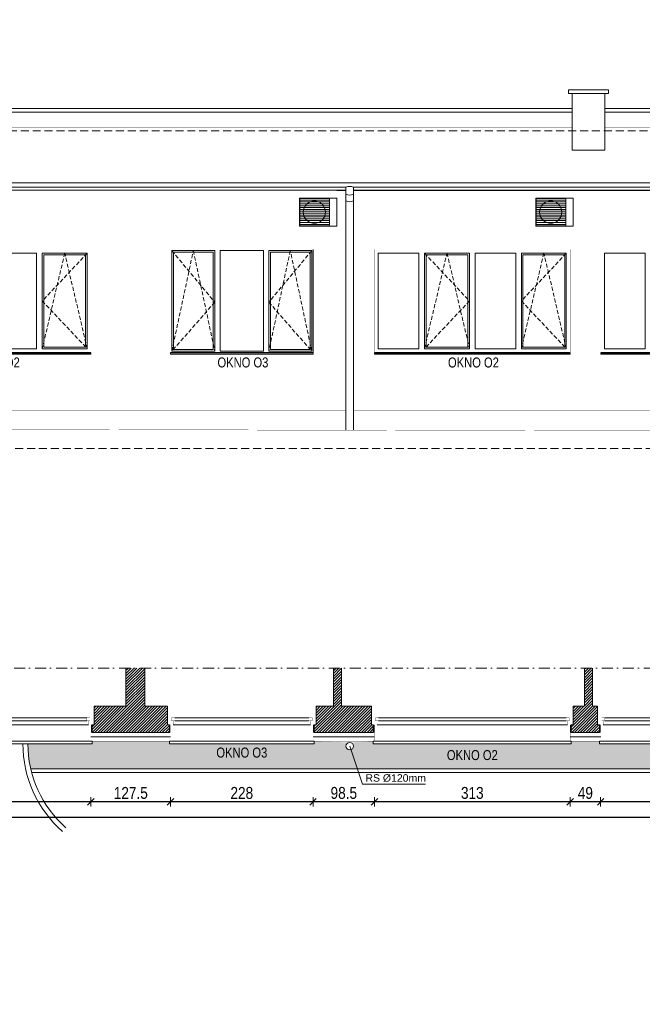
# Model space of a CAD drawing. Header units: millimetres. Extents: x 18880 to 99371, y -5529 to 27899.
# Tile 21 of 158: x 19816 to 20813, y 5868 to 7444. Entities that reach past the tile are written whole.
import ezdxf

# ---------------------------------------------------------------- set-up
doc = ezdxf.new("R2010")
doc.units = ezdxf.units.MM
doc.set_wipeout_variables(frame=1)
doc.linetypes.add('DASHED', pattern=[19.05, 12.7, -6.35])
doc.linetypes.add('Kropki i Kreski', pattern=[335.138881, 176.388884, -88.194442, 0, -70.555556])
for name, color, linetype, lineweight in [('AA_HATCH', 252, 'Continuous', 0), ('AA_IZOLACJA', 251, 'Continuous', 0), ('AA_OPIS', 2, 'Continuous', 0), ('AA_WIDOK', 254, 'Continuous', 0), ('AP wymiary', 40, 'Continuous', 0), ('K_SCIANY', 90, 'Continuous', 20)]:
    doc.layers.add(name, color=color, linetype=linetype, lineweight=lineweight)
doc.layers.add('Okna ArchiCADa', color=7, linetype='Continuous')
doc.styles.add('1', font='ARIALN.TTF')
doc.styles.add('ARIAL', font='arial.ttf')
doc.linetypes.add('STYROPIAN', pattern='A,0.000141,[1,styropian.shx,S=1,R=0,X=0,Y=0],-14.102004', length=14.102145)
doc.dimstyles.new('1_50', dxfattribs={"dimscale": 10, "dimtxt": 1.9, "dimasz": 0.005, "dimexe": 0, "dimexo": 0, "dimgap": 0.45, "dimtad": 1, "dimdec": 4, "dimrnd": 0.5, "dimdsep": 46, "dimtxsty": '1', "dimblk1": 'DIM01', "dimblk2": 'DIM01', "dimsah": 1, "dimcen": 2, "dimdle": 25, "dimse1": 1, "dimse2": 1, "dimclrd": 1, "dimclrt": 2, "dimadec": 0, "dimazin": 0, "dimtfac": 0.66665, "dimtdec": 4, "dimtix": 1, "dimtmove": 0, "dimatfit": 3, "dimldrblk": 'DIM01', "dimfxl": 0, "dimtolj": 1, "dimtzin": 0, "dimarcsym": 0})

# ---------------------------------------------------------------- blocks, each defined once
blk = doc.blocks.new('O1 rozwierane 12_74')
at = {"layer": 'AA_WIDOK', "color": 4}
blk.add_lwpolyline([(1160, 260), (1160, 300), (-1160, 300), (-1160, 260)], dxfattribs=at)
at = {"layer": 'AA_WIDOK', "linetype": 'DASHED', "ltscale": 0.5}
blk.add_lwpolyline([(1160, 260), (-1160, 260)], dxfattribs=at)
at = {"layer": 'AA_WIDOK', "color": 4, "const_width": 3}
for points in [[(-1190, -90), (-1190, 0)], [(1190, 0), (1190, -90)]]:
    blk.add_lwpolyline(points, dxfattribs=at)
at = {"color": 4}
blk.add_wipeout([(-1075, -115), (-1075, -65), (-1100, -65), (-1100, 0), (1100, 0), (1100, -65), (1075, -65), (1075, -115)], dxfattribs=at).dxf.layer = 'AA_WIDOK'
at = {"layer": 'AA_IZOLACJA', "linetype": 'STYROPIAN', "ltscale": 0.2}
for points in [[(-1150, 120), (-1150, 0)], [(1150, 120), (1150, 0)]]:
    blk.add_lwpolyline(points, dxfattribs=at)
at = {"layer": 'AA_WIDOK', "const_width": 3}
for points in [[(-1140, 260), (-1140, 0)], [(1140, 260), (1140, 0)]]:
    blk.add_lwpolyline(points, dxfattribs=at)
at = {"layer": 'AA_WIDOK', "color": 4, "const_width": 3}
for points in [[(-1190, 0), (-1100, 0)], [(-1100, 0), (-1100, -65)], [(1100, -65), (1100, 0)], [(1100, 0), (1190, 0)], [(-1125, -90), (-1190, -90)], [(-1100, -65), (-1125, -65)], [(-1125, -65), (-1125, -90)], [(-1125, -65), (-1075, -65)], [(-1125, -115), (-1125, -65)], [(-1075, -115), (-1125, -115)], [(-1075, -65), (-1075, -115)], [(1075, -80), (-1075, -80)], [(1075, -90), (-1075, -90)], [(1075, -100), (-1075, -100)], [(1075, -115), (1075, -65)], [(1075, -65), (1125, -65)], [(1125, -115), (1075, -115)], [(1125, -65), (1100, -65)], [(1125, -90), (1125, -65)], [(1125, -65), (1125, -115)], [(1190, -90), (1125, -90)]]:
    blk.add_lwpolyline(points, dxfattribs=at)
at = {"layer": 'AA_WIDOK', "color": 4}
for points in [[(-1100, 0), (1100, 0)], [(1075, -65), (-1075, -65)], [(1075, -115), (-1075, -115)], [(1075, -115), (-1075, -115)]]:
    blk.add_lwpolyline(points, dxfattribs=at)
blk = doc.blocks.new('O1 rozwierane 12_80')
at = {"layer": 'AA_WIDOK', "color": 4}
blk.add_lwpolyline([(1585, 260), (1585, 300), (-1585, 300), (-1585, 260)], dxfattribs=at)
at = {"layer": 'AA_WIDOK', "linetype": 'DASHED', "ltscale": 0.5}
blk.add_lwpolyline([(1585, 260), (-1585, 260)], dxfattribs=at)
at = {"layer": 'AA_WIDOK', "color": 4, "const_width": 3}
for points in [[(-1615, -90), (-1615, 0)], [(1615, 0), (1615, -90)]]:
    blk.add_lwpolyline(points, dxfattribs=at)
at = {"color": 4}
blk.add_wipeout([(-1500, -115), (-1500, -65), (-1525, -65), (-1525, 0), (1525, 0), (1525, -65), (1500, -65), (1500, -115)], dxfattribs=at).dxf.layer = 'AA_WIDOK'
at = {"layer": 'AA_IZOLACJA', "linetype": 'STYROPIAN', "ltscale": 0.2}
for points in [[(-1575, 120), (-1575, 0)], [(1575, 120), (1575, 0)]]:
    blk.add_lwpolyline(points, dxfattribs=at)
at = {"layer": 'AA_WIDOK', "const_width": 3}
for points in [[(-1565, 260), (-1565, 0)], [(1565, 260), (1565, 0)]]:
    blk.add_lwpolyline(points, dxfattribs=at)
at = {"layer": 'AA_WIDOK', "color": 4, "const_width": 3}
for points in [[(-1615, 0), (-1525, 0)], [(-1525, 0), (-1525, -65)], [(1525, -65), (1525, 0)], [(1525, 0), (1615, 0)], [(-1550, -90), (-1615, -90)], [(-1525, -65), (-1550, -65)], [(-1550, -65), (-1550, -90)], [(-1550, -65), (-1500, -65)], [(-1550, -115), (-1550, -65)], [(-1500, -115), (-1550, -115)], [(-1500, -65), (-1500, -115)], [(1500, -80), (-1500, -80)], [(1500, -90), (-1500, -90)], [(1500, -100), (-1500, -100)], [(1500, -115), (1500, -65)], [(1500, -65), (1550, -65)], [(1550, -115), (1500, -115)], [(1550, -65), (1525, -65)], [(1550, -90), (1550, -65)], [(1550, -65), (1550, -115)], [(1615, -90), (1550, -90)]]:
    blk.add_lwpolyline(points, dxfattribs=at)
at = {"layer": 'AA_WIDOK', "color": 4}
for points in [[(-1525, 0), (1525, 0)], [(1500, -65), (-1500, -65)], [(1500, -115), (-1500, -115)], [(1500, -115), (-1500, -115)]]:
    blk.add_lwpolyline(points, dxfattribs=at)
blk = doc.blocks.new('ZOL okno O2')
at = {"layer": 'AA_OPIS', "linetype": 'DASHED', "ltscale": 0.5}
for points in [[(22271.1, 7293.8), (22339.9, 7211.3), (22271.1, 7132.8), (22305.5, 7293.8), (22339.9, 7132.8)], [(22495.1, 7293.8), (22426.3, 7211.3), (22495.1, 7132.8), (22460.7, 7293.8), (22426.3, 7132.8)]]:
    blk.add_lwpolyline(points, dxfattribs=at)
at = {"layer": 'AA_WIDOK', "color": 255, "const_width": 0.3}
for points in [[(22269.1, 7130.8), (22269.1, 7295.8)], [(22269.1, 7295.8), (22497.1, 7295.8)], [(22497.1, 7295.8), (22497.1, 7130.8)]]:
    blk.add_lwpolyline(points, dxfattribs=at)
at = {"layer": 'AA_WIDOK'}
for points in [[(22271.1, 7132.8), (22271.1, 7293.8)], [(22271.1, 7293.8), (22339.9, 7293.8)], [(22273.6, 7135.3), (22273.6, 7291.3)], [(22273.6, 7291.3), (22337.4, 7291.3)], [(22337.4, 7291.3), (22337.4, 7135.3)], [(22339.9, 7293.8), (22339.9, 7132.8)], [(22348.5, 7132.8), (22348.5, 7293.8)], [(22348.5, 7293.8), (22417.7, 7293.8)], [(22417.7, 7293.8), (22417.7, 7132.8)], [(22426.3, 7132.8), (22426.3, 7293.8)], [(22426.3, 7293.8), (22495.1, 7293.8)], [(22428.8, 7135.3), (22428.8, 7291.3)], [(22428.8, 7291.3), (22492.6, 7291.3)], [(22492.6, 7291.3), (22492.6, 7135.3)], [(22495.1, 7293.8), (22495.1, 7132.8)], [(22497.1, 7295.8), (22497.1, 7130.2)], [(22339.9, 7132.8), (22271.1, 7132.8)], [(22337.4, 7135.3), (22273.6, 7135.3)], [(22417.7, 7132.8), (22348.5, 7132.8)], [(22495.1, 7132.8), (22426.3, 7132.8)], [(22492.6, 7135.3), (22428.8, 7135.3)], [(22497.1, 7130), (22497.1, 7130.2)]]:
    blk.add_lwpolyline(points, dxfattribs=at)
at = {"layer": 'AA_WIDOK', "color": 4}
for points in [[(22497.1, 7130.8), (22269.1, 7130.8)], [(22269.1, 7128.3), (22269.1, 7130.8)], [(22269.1, 7130.2), (22269.1, 7130)], [(22269.1, 7130), (22497.1, 7130)], [(22269.1, 7128.3), (22497.1, 7128.3)], [(22269.1, 7127.8), (22269.1, 7128.3)], [(22269.1, 7127.8), (22497.1, 7127.8)], [(22497.1, 7128.3), (22497.1, 7130.8)], [(22497.1, 7127.8), (22497.1, 7128.3)]]:
    blk.add_lwpolyline(points, dxfattribs=at)
at = {"layer": 'AA_OPIS', "insert": (22384.9, 7122.8), "char_height": 16, "width": 300, "attachment_point": 2, "style": 'ARIAL'}
blk.add_mtext('{\\W0.8;OKNO O3}', dxfattribs=at)
blk = doc.blocks.new('okno o1a')
at = {"layer": 'AA_OPIS', "linetype": 'DASHED', "ltscale": 0.5}
for points in [[(80, -6), (152, -82.5), (80, -159), (116, -6), (152, -159)], [(307, -6), (235, -82.5), (307, -159), (271, -6), (235, -159)]]:
    blk.add_lwpolyline(points, dxfattribs=at)
at = {"layer": 'AA_WIDOK', "color": 255, "const_width": 0.3}
for points in [[(0, -165.6), (0, 0)], [(0, 0), (313, 0)], [(313, 0), (313, -165.6)]]:
    blk.add_lwpolyline(points, dxfattribs=at)
at = {"layer": 'AA_WIDOK'}
for points in [[(6, -159), (6, -6)], [(6, -6), (71, -6)], [(71, -6), (71, -159)], [(80, -159), (80, -6)], [(80, -6), (152, -6)], [(82.5, -156.5), (82.5, -8.5)], [(82.5, -8.5), (149.5, -8.5)], [(149.5, -8.5), (149.5, -156.5)], [(152, -6), (152, -159)], [(161, -159), (161, -6)], [(161, -6), (226, -6)], [(226, -6), (226, -159)], [(235, -159), (235, -6)], [(235, -6), (307, -6)], [(237.5, -156.5), (237.5, -8.5)], [(237.5, -8.5), (304.5, -8.5)], [(304.5, -8.5), (304.5, -156.5)], [(307, -6), (307, -159)], [(149.5, -156.5), (82.5, -156.5)], [(304.5, -156.5), (237.5, -156.5)], [(71, -159), (6, -159)], [(152, -159), (80, -159)], [(226, -159), (161, -159)], [(307, -159), (235, -159)]]:
    blk.add_lwpolyline(points, dxfattribs=at)
at = {"layer": 'AA_WIDOK', "color": 4}
for points in [[(313, -165), (0, -165)], [(0, -165.6), (0, -165.8)], [(0, -165.8), (313, -165.8)], [(0, -167.5), (0, -165.8)], [(0, -167.5), (313, -167.5)], [(0, -168), (0, -167.5)], [(0, -168), (313, -168)], [(313, -165.8), (313, -165.6)], [(313, -167.5), (313, -165.8)], [(313, -168), (313, -167.5)]]:
    blk.add_lwpolyline(points, dxfattribs=at)
at = {"layer": 'AA_OPIS', "insert": (158.3, -173.1), "char_height": 16, "width": 300, "attachment_point": 2, "style": 'ARIAL'}
blk.add_mtext('{\\W0.8;OKNO O2}', dxfattribs=at)
blk = doc.blocks.new('DIM01')
at = {"color": 2}
blk.add_line((-106, -106), (106, 106), dxfattribs=at)
blk.add_line((0, -150), (0, 150))
blk = doc.blocks.new('*D761')
at = {"layer": 'AP wymiary', "color": 1, "lineweight": -2, "transparency": 16777216}
blk.add_line((19159.8, 8134.4), (20430.7, 8134.4), dxfattribs=at)
at = {"layer": 'Defpoints', "color": 0, "transparency": 16777216}
for p in [(20430.7, 8257.9), (20430.7, 8134.4), (19159.7, 0)]:
    blk.add_point(p, dxfattribs=at)
at = {"layer": 'AP wymiary', "color": 1, "lineweight": -2, "transparency": 16777216, "xscale": 0.05, "yscale": 0.05, "zscale": 0.05, "rotation": 180}
blk.add_blockref('DIM01', (19159.7, 8134.4), dxfattribs=at)
at = {"layer": 'AP wymiary', "color": 1, "lineweight": -2, "transparency": 16777216, "xscale": 0.05, "yscale": 0.05, "zscale": 0.05}
blk.add_blockref('DIM01', (20430.7, 8134.4), dxfattribs=at)
at = {"layer": 'AP wymiary', "color": 2, "transparency": 16777216, "insert": (19795.2, 8148.4), "char_height": 19, "attachment_point": 5, "style": '1'}
blk.add_mtext('\\A1;1271', dxfattribs=at)
blk = doc.blocks.new('*D687')
at = {"layer": 'AP wymiary', "color": 1, "lineweight": -2, "transparency": 16777216}
blk.add_line((21058.9, 6191.8), (20746, 6191.8), dxfattribs=at)
at = {"layer": 'Defpoints', "color": 0, "transparency": 16777216}
for p in [(20745.9, 6296), (21058.9, 6296), (20745.9, 6191.8)]:
    blk.add_point(p, dxfattribs=at)
at = {"layer": 'AP wymiary', "color": 1, "lineweight": -2, "transparency": 16777216, "xscale": 0.05, "yscale": 0.05, "zscale": 0.05, "rotation": 180}
blk.add_blockref('DIM01', (20745.9, 6191.8), dxfattribs=at)
at = {"layer": 'AP wymiary', "color": 1, "lineweight": -2, "transparency": 16777216, "xscale": 0.05, "yscale": 0.05, "zscale": 0.05}
blk.add_blockref('DIM01', (21058.9, 6191.8), dxfattribs=at)
at = {"layer": 'AP wymiary', "color": 2, "transparency": 16777216, "insert": (20902.4, 6206), "char_height": 19, "attachment_point": 5, "style": '1'}
blk.add_mtext('\\A1;313', dxfattribs=at)
blk = doc.blocks.new('*D688')
at = {"layer": 'AP wymiary', "color": 1, "lineweight": -2, "transparency": 16777216}
blk.add_line((20745.9, 6191.8), (20697, 6191.8), dxfattribs=at)
at = {"layer": 'Defpoints', "color": 0, "transparency": 16777216}
for p in [(20696.9, 6296), (20745.9, 6296), (20696.9, 6191.8)]:
    blk.add_point(p, dxfattribs=at)
at = {"layer": 'AP wymiary', "color": 1, "lineweight": -2, "transparency": 16777216, "xscale": 0.05, "yscale": 0.05, "zscale": 0.05, "rotation": 180}
blk.add_blockref('DIM01', (20696.9, 6191.8), dxfattribs=at)
at = {"layer": 'AP wymiary', "color": 1, "lineweight": -2, "transparency": 16777216, "xscale": 0.05, "yscale": 0.05, "zscale": 0.05}
blk.add_blockref('DIM01', (20745.9, 6191.8), dxfattribs=at)
at = {"layer": 'AP wymiary', "color": 2, "transparency": 16777216, "insert": (20721.4, 6206), "char_height": 19, "attachment_point": 5, "style": '1'}
blk.add_mtext('\\A1;49', dxfattribs=at)
blk = doc.blocks.new('*D689')
at = {"layer": 'AP wymiary', "color": 1, "lineweight": -2, "transparency": 16777216}
blk.add_line((20696.9, 6191.8), (20384, 6191.8), dxfattribs=at)
at = {"layer": 'Defpoints', "color": 0, "transparency": 16777216}
for p in [(20383.9, 6298.3), (20696.9, 6296), (20383.9, 6191.8)]:
    blk.add_point(p, dxfattribs=at)
at = {"layer": 'AP wymiary', "color": 1, "lineweight": -2, "transparency": 16777216, "xscale": 0.05, "yscale": 0.05, "zscale": 0.05, "rotation": 180}
blk.add_blockref('DIM01', (20383.9, 6191.8), dxfattribs=at)
at = {"layer": 'AP wymiary', "color": 1, "lineweight": -2, "transparency": 16777216, "xscale": 0.05, "yscale": 0.05, "zscale": 0.05}
blk.add_blockref('DIM01', (20696.9, 6191.8), dxfattribs=at)
at = {"layer": 'AP wymiary', "color": 2, "transparency": 16777216, "insert": (20540.4, 6206), "char_height": 19, "attachment_point": 5, "style": '1'}
blk.add_mtext('\\A1;313', dxfattribs=at)
blk = doc.blocks.new('*D690')
at = {"layer": 'AP wymiary', "color": 1, "lineweight": -2, "transparency": 16777216}
blk.add_line((20383.9, 6191.8), (20285.5, 6191.8), dxfattribs=at)
at = {"layer": 'Defpoints', "color": 0, "transparency": 16777216}
for p in [(20285.4, 6298.8), (20383.9, 6298.3), (20285.4, 6191.8)]:
    blk.add_point(p, dxfattribs=at)
at = {"layer": 'AP wymiary', "color": 1, "lineweight": -2, "transparency": 16777216, "xscale": 0.05, "yscale": 0.05, "zscale": 0.05, "rotation": 180}
blk.add_blockref('DIM01', (20285.4, 6191.8), dxfattribs=at)
at = {"layer": 'AP wymiary', "color": 1, "lineweight": -2, "transparency": 16777216, "xscale": 0.05, "yscale": 0.05, "zscale": 0.05}
blk.add_blockref('DIM01', (20383.9, 6191.8), dxfattribs=at)
at = {"layer": 'AP wymiary', "color": 2, "transparency": 16777216, "insert": (20334.7, 6206), "char_height": 19, "attachment_point": 5, "style": '1'}
blk.add_mtext('\\A1;98.5', dxfattribs=at)
blk = doc.blocks.new('*D691')
at = {"layer": 'AP wymiary', "color": 1, "lineweight": -2, "transparency": 16777216}
blk.add_line((20285.4, 6191.8), (20057.5, 6191.8), dxfattribs=at)
at = {"layer": 'Defpoints', "color": 0, "transparency": 16777216}
for p in [(20057.4, 6298.2), (20285.4, 6298.8), (20057.4, 6191.8)]:
    blk.add_point(p, dxfattribs=at)
at = {"layer": 'AP wymiary', "color": 1, "lineweight": -2, "transparency": 16777216, "xscale": 0.05, "yscale": 0.05, "zscale": 0.05, "rotation": 180}
blk.add_blockref('DIM01', (20057.4, 6191.8), dxfattribs=at)
at = {"layer": 'AP wymiary', "color": 1, "lineweight": -2, "transparency": 16777216, "xscale": 0.05, "yscale": 0.05, "zscale": 0.05}
blk.add_blockref('DIM01', (20285.4, 6191.8), dxfattribs=at)
at = {"layer": 'AP wymiary', "color": 2, "transparency": 16777216, "insert": (20171.4, 6206), "char_height": 19, "attachment_point": 5, "style": '1'}
blk.add_mtext('\\A1;228', dxfattribs=at)
blk = doc.blocks.new('*D692')
at = {"layer": 'AP wymiary', "color": 1, "lineweight": -2, "transparency": 16777216}
blk.add_line((20057.4, 6191.8), (19930, 6191.8), dxfattribs=at)
at = {"layer": 'Defpoints', "color": 0, "transparency": 16777216}
for p in [(19929.9, 6299), (20057.4, 6298.2), (19929.9, 6191.8)]:
    blk.add_point(p, dxfattribs=at)
at = {"layer": 'AP wymiary', "color": 1, "lineweight": -2, "transparency": 16777216, "xscale": 0.05, "yscale": 0.05, "zscale": 0.05, "rotation": 180}
blk.add_blockref('DIM01', (19929.9, 6191.8), dxfattribs=at)
at = {"layer": 'AP wymiary', "color": 1, "lineweight": -2, "transparency": 16777216, "xscale": 0.05, "yscale": 0.05, "zscale": 0.05}
blk.add_blockref('DIM01', (20057.4, 6191.8), dxfattribs=at)
at = {"layer": 'AP wymiary', "color": 2, "transparency": 16777216, "insert": (19993.7, 6206), "char_height": 19, "attachment_point": 5, "style": '1'}
blk.add_mtext('\\A1;127.5', dxfattribs=at)
blk = doc.blocks.new('*D693')
at = {"layer": 'AP wymiary', "color": 1, "lineweight": -2, "transparency": 16777216}
blk.add_line((19929.9, 6191.8), (19617, 6191.8), dxfattribs=at)
at = {"layer": 'Defpoints', "color": 0, "transparency": 16777216}
for p in [(19616.9, 6296), (19929.9, 6299), (19616.9, 6191.8)]:
    blk.add_point(p, dxfattribs=at)
at = {"layer": 'AP wymiary', "color": 1, "lineweight": -2, "transparency": 16777216, "xscale": 0.05, "yscale": 0.05, "zscale": 0.05, "rotation": 180}
blk.add_blockref('DIM01', (19616.9, 6191.8), dxfattribs=at)
at = {"layer": 'AP wymiary', "color": 1, "lineweight": -2, "transparency": 16777216, "xscale": 0.05, "yscale": 0.05, "zscale": 0.05}
blk.add_blockref('DIM01', (19929.9, 6191.8), dxfattribs=at)
at = {"layer": 'AP wymiary', "color": 2, "transparency": 16777216, "insert": (19773.4, 6206), "char_height": 19, "attachment_point": 5, "style": '1'}
blk.add_mtext('\\A1;313', dxfattribs=at)
blk = doc.blocks.new('*D698')
at = {"layer": 'AP wymiary', "color": 1, "lineweight": -2, "transparency": 16777216}
blk.add_line((19281, 6167.3), (24254.9, 6167.3), dxfattribs=at)
at = {"layer": 'Defpoints', "color": 0, "transparency": 16777216}
for p in [(24254.9, 6217.7), (19280.9, 6171.2), (24254.9, 6167.3)]:
    blk.add_point(p, dxfattribs=at)
at = {"layer": 'AP wymiary', "color": 1, "lineweight": -2, "transparency": 16777216, "xscale": 0.05, "yscale": 0.05, "zscale": 0.05, "rotation": 180}
blk.add_blockref('DIM01', (19280.9, 6167.3), dxfattribs=at)
at = {"layer": 'AP wymiary', "color": 1, "lineweight": -2, "transparency": 16777216, "xscale": 0.05, "yscale": 0.05, "zscale": 0.05}
blk.add_blockref('DIM01', (24254.9, 6167.3), dxfattribs=at)
at = {"layer": 'AP wymiary', "color": 2, "transparency": 16777216, "insert": (21767.9, 6181.5), "char_height": 19, "attachment_point": 5, "style": '1'}
blk.add_mtext('\\A1;4974', dxfattribs=at)

msp = doc.modelspace()

# ---------------------------------------------------------------- hatches: boundary and pattern name
at = {"layer": 'AA_HATCH'}
h = msp.add_hatch(dxfattribs=at)
h.set_pattern_fill('ANSI31', color=256)
h.set_pattern_definition([(45, (-97.541, 354.6473), (-2.24506403, 2.24506403), [])])
h.paths.add_polyline_path([(19266.93442, 6214.95839), (19266.93442, 6223.95839), (19254.93442, 6223.95839), (19254.93442, 6220.95839), (19245.93442, 6220.95839), (19238.93442, 6220.95839), (19238.93442, 6214.95839), (19160.57867, 6214.95839), (19160.57867, 6184.95839), (19238.93442, 6184.95839), (19238.93442, 6162.95839), (19245.93442, 6162.95839), (19254.93442, 6162.95839), (19254.93442, 6159.95839), (19266.93442, 6159.95839), (19266.93442, 6184.95839)])
h.paths.add_polyline_path([(19266.93442, 6602.95839), (19266.93442, 6608.95839), (19255.43442, 6608.95839), (19238.93442, 6608.95839), (19160.57867, 6608.95839), (19160.57867, 6592.95839), (19238.93442, 6592.95839), (19238.93442, 6300.95839), (19245.93442, 6300.95839), (19254.93442, 6300.95839), (19254.93442, 6302.95839), (19266.93442, 6302.95839), (19306.69925, 6302.95839), (19306.69925, 6344.95839), (19266.93442, 6344.95839), (19266.93442, 6583.95839), (19266.93442, 6595.95839)])
h.paths.add_polyline_path([(19602.93442, 6671.49702), (19560.93442, 6671.49702), (19560.93442, 6302.95839), (19614.93442, 6302.95839), (19614.93442, 6314.95839), (19611.93442, 6314.95839), (19611.93442, 6323.95839), (19611.93442, 6344.95839), (19602.93442, 6344.95839)])
h.paths.add_polyline_path([(20052.43442, 6344.95839), (20015.93442, 6344.95839), (20015.93442, 6406.09797), (19985.93442, 6406.09797), (19985.93442, 6344.95839), (19934.93442, 6344.95839), (19934.93442, 6323.95839), (19934.93442, 6314.95839), (19931.93442, 6314.95839), (19931.93442, 6302.95839), (20055.43442, 6302.95839), (20055.43442, 6314.95839), (20052.43442, 6314.95839), (20052.43442, 6323.95839)])
h.paths.add_polyline_path([(20378.93442, 6344.95839), (20330.93442, 6344.95839), (20330.93442, 6406.09797), (20317.93442, 6406.09797), (20317.93442, 6344.95839), (20290.43442, 6344.95839), (20290.43442, 6323.95839), (20290.43442, 6314.95839), (20287.43442, 6314.95839), (20287.43442, 6302.95839), (20381.93442, 6302.95839), (20381.93442, 6314.95839), (20378.93442, 6314.95839), (20378.93442, 6323.95839)])
h.paths.add_polyline_path([(20740.93442, 6344.95839), (20732.93442, 6344.95839), (20732.93442, 6406.09797), (20719.93442, 6406.09797), (20719.93442, 6344.95839), (20701.93442, 6344.95839), (20701.93442, 6323.95839), (20701.93442, 6314.95839), (20698.93442, 6314.95839), (20698.93442, 6302.95839), (20743.93442, 6302.95839), (20743.93442, 6314.95839), (20740.93442, 6314.95839), (20740.93442, 6323.95839)])
h.paths.add_polyline_path([(21154.93442, 6323.95839), (21154.93442, 6344.95839), (21138.93442, 6344.95839), (21138.93442, 6406.09797), (21125.93442, 6406.09797), (21125.93442, 6344.95839), (21063.93442, 6344.95839), (21063.93442, 6323.95839), (21063.93442, 6314.95839), (21060.93442, 6314.95839), (21060.93442, 6302.95839), (21157.93442, 6302.95839), (21157.93442, 6314.95839), (21154.93442, 6314.95839)])
h.paths.add_polyline_path([(21713.93442, 6314.95839), (21710.93442, 6314.95839), (21710.93442, 6323.95839), (21710.93442, 6344.95839), (21563.93442, 6344.95839), (21563.93442, 6406.09797), (21536.93442, 6406.09797), (21536.93442, 6344.95839), (21477.93442, 6344.95839), (21477.93442, 6323.95839), (21477.93442, 6314.95839), (21474.93442, 6314.95839), (21474.93442, 6302.95839), (21713.93442, 6302.95839)])
h.paths.add_polyline_path([(22182.93442, 6323.95839), (22182.93442, 6344.95839), (22126.93442, 6344.95839), (22126.93442, 6406.09797), (22113.93442, 6406.09797), (22113.93442, 6344.95839), (22094.93442, 6344.95839), (22094.93442, 6323.95839), (22094.93442, 6314.95839), (22091.93442, 6314.95839), (22091.93442, 6302.95839), (22185.93442, 6302.95839), (22185.93442, 6314.95839), (22182.93442, 6314.95839)])
h.paths.add_polyline_path([(22590.43442, 6323.95839), (22590.43442, 6344.95839), (22532.93442, 6344.95839), (22532.93442, 6406.09797), (22519.93442, 6406.09797), (22519.93442, 6344.95839), (22505.93442, 6344.95839), (22505.93442, 6323.95839), (22505.93442, 6314.95839), (22502.93442, 6314.95839), (22502.93442, 6302.95839), (22593.43442, 6302.95839), (22593.43442, 6314.95839), (22590.43442, 6314.95839)])
h.paths.add_polyline_path([(22914.43442, 6344.95839), (22863.93442, 6344.95839), (22863.93442, 6406.09797), (22850.93442, 6406.09797), (22850.93442, 6344.95839), (22828.43442, 6344.95839), (22828.43442, 6323.95839), (22828.43442, 6314.95839), (22825.43442, 6314.95839), (22825.43442, 6302.95839), (22917.43442, 6302.95839), (22917.43442, 6314.95839), (22914.43442, 6314.95839), (22914.43442, 6323.95839)])
h.paths.add_polyline_path([(23263.43442, 6323.95839), (23263.43442, 6344.95839), (23190.93442, 6344.95839), (23190.93442, 6406.09797), (23177.93442, 6406.09797), (23177.93442, 6344.95839), (23152.43442, 6344.95839), (23152.43442, 6323.95839), (23152.43442, 6314.95839), (23149.43442, 6314.95839), (23149.43442, 6302.95839), (23266.43442, 6302.95839), (23266.43442, 6314.95839), (23263.43442, 6314.95839)])
h.paths.add_polyline_path([(23641.43442, 6323.95839), (23641.43442, 6344.95839), (23570.93442, 6344.95839), (23570.93442, 6406.09797), (23557.93442, 6406.09797), (23557.93442, 6344.95839), (23501.43442, 6344.95839), (23501.43442, 6323.95839), (23501.43442, 6314.95839), (23498.43442, 6314.95839), (23498.43442, 6302.95839), (23644.43442, 6302.95839), (23644.43442, 6314.95839), (23641.43442, 6314.95839)])

# ---------------------------------------------------------------- linework, layer by layer
for points in [[(19833.42438, 6244.95839), (24210.93442, 6244.95839), (24210.93442, 6158.67273)], [(19834.90747, 6238.95839), (24204.93442, 6238.95839), (24204.93442, 6158.67273)]]:
    msp.add_lwpolyline(points, dxfattribs=at)
at = {"layer": 'AA_WIDOK'}
msp.add_lwpolyline([(20694.43442, 7326.04582), (20758.43442, 7326.04582), (20758.43442, 7332.04582), (20694.43442, 7332.04582)], close=True, dxfattribs=at)
for points in [[(20700.43442, 7326.04582), (20700.43442, 7235.56994)], [(20752.43442, 7326.04582), (20700.43442, 7326.04582)], [(20752.43442, 7326.04582), (20752.43442, 7235.56994)], [(20752.43442, 7235.56994), (20700.43442, 7235.56994)], [(19271.93442, 7171.09847), (20338.2026, 7171.09847)], [(20263.58886, 7113.45538), (20263.58886, 7158.45538)], [(20263.58886, 7158.45538), (20323.58886, 7158.45538)], [(20311.58886, 7158.00538), (20264.18886, 7158.00538)], [(20264.18886, 7158.00538), (20264.18886, 7113.90538)], [(20311.58886, 7113.90538), (20311.58886, 7158.00538)], [(20317.93442, 7158.53608), (20317.93442, 7158.45538)], [(20338.2026, 7171.00277), (20323.58483, 7171.00277)], [(20323.58886, 7158.45538), (20323.58886, 7113.45538)], [(20350.2026, 7171.09847), (21598.55122, 7171.09847)], [(20701.93442, 7171.00277), (20350.2026, 7171.00277)], [(20641.93442, 7113.45538), (20641.93442, 7158.45538)], [(20641.93442, 7158.45538), (20701.93442, 7158.45538)], [(20689.93442, 7158.00538), (20642.53442, 7158.00538)], [(20642.53442, 7158.00538), (20642.53442, 7113.90538)], [(20689.93442, 7113.90538), (20689.93442, 7158.00538)], [(21598.55122, 7171.00277), (20701.93038, 7171.00277)], [(20701.93442, 7158.45538), (20701.93442, 7113.45538)], [(20263.58886, 7155.45538), (20264.18886, 7155.45538)], [(20263.58886, 7152.45538), (20264.18886, 7152.45538)], [(20263.58886, 7149.45538), (20264.18886, 7149.45538)], [(20263.58886, 7146.45538), (20264.18886, 7146.45538)], [(20263.58886, 7143.45538), (20264.18886, 7143.45538)], [(20264.18886, 7155.45538), (20311.58886, 7155.45538)], [(20264.18886, 7152.45538), (20311.58886, 7152.45538)], [(20264.18886, 7149.45538), (20311.58886, 7149.45538)], [(20264.18886, 7146.45538), (20311.58886, 7146.45538)], [(20264.18886, 7143.45538), (20311.58886, 7143.45538)], [(20270.6744, 7142.11174), (20269.58886, 7135.95538)], [(20273.80006, 7147.52556), (20270.6744, 7142.11174)], [(20278.58886, 7151.54384), (20273.80006, 7147.52556)], [(20284.4632, 7153.68192), (20278.58886, 7151.54384)], [(20290.71453, 7153.68192), (20284.4632, 7153.68192)], [(20296.58886, 7151.54384), (20290.71453, 7153.68192)], [(20301.37766, 7147.52556), (20296.58886, 7151.54384)], [(20304.50333, 7142.11174), (20301.37766, 7147.52556)], [(20305.58886, 7135.95538), (20304.50333, 7142.11174)], [(20641.93442, 7155.45538), (20642.53442, 7155.45538)], [(20641.93442, 7152.45538), (20642.53442, 7152.45538)], [(20641.93442, 7149.45538), (20642.53442, 7149.45538)], [(20641.93442, 7146.45538), (20642.53442, 7146.45538)], [(20641.93442, 7143.45538), (20642.53442, 7143.45538)], [(20642.53442, 7155.45538), (20689.93442, 7155.45538)], [(20642.53442, 7152.45538), (20689.93442, 7152.45538)], [(20642.53442, 7149.45538), (20689.93442, 7149.45538)], [(20642.53442, 7146.45538), (20689.93442, 7146.45538)], [(20642.53442, 7143.45538), (20689.93442, 7143.45538)], [(20649.01995, 7142.11174), (20647.93442, 7135.95538)], [(20652.14562, 7147.52556), (20649.01995, 7142.11174)], [(20656.93442, 7151.54384), (20652.14562, 7147.52556)], [(20662.80875, 7153.68192), (20656.93442, 7151.54384)], [(20669.06009, 7153.68192), (20662.80875, 7153.68192)], [(20674.93442, 7151.54384), (20669.06009, 7153.68192)], [(20679.72322, 7147.52556), (20674.93442, 7151.54384)], [(20682.84889, 7142.11174), (20679.72322, 7147.52556)], [(20683.93442, 7135.95538), (20682.84889, 7142.11174)], [(20263.58886, 7140.45538), (20264.18886, 7140.45538)], [(20263.58886, 7137.45538), (20264.18886, 7137.45538)], [(20263.58886, 7134.45538), (20264.18886, 7134.45538)], [(20263.58886, 7131.45538), (20264.18886, 7131.45538)], [(20263.58886, 7128.45538), (20264.18886, 7128.45538)], [(20264.18886, 7140.45538), (20311.58886, 7140.45538)], [(20264.18886, 7137.45538), (20311.58886, 7137.45538)], [(20264.18886, 7134.45538), (20311.58886, 7134.45538)], [(20264.18886, 7131.45538), (20311.58886, 7131.45538)], [(20264.18886, 7128.45538), (20311.58886, 7128.45538)], [(20269.58886, 7135.95538), (20270.6744, 7129.79902)], [(20270.6744, 7129.79902), (20273.80006, 7124.3852)], [(20301.37766, 7124.3852), (20304.50333, 7129.79902)], [(20304.50333, 7129.79902), (20305.58886, 7135.95538)], [(20641.93442, 7140.45538), (20642.53442, 7140.45538)], [(20641.93442, 7137.45538), (20642.53442, 7137.45538)], [(20641.93442, 7134.45538), (20642.53442, 7134.45538)], [(20641.93442, 7131.45538), (20642.53442, 7131.45538)], [(20641.93442, 7128.45538), (20642.53442, 7128.45538)], [(20642.53442, 7140.45538), (20689.93442, 7140.45538)], [(20642.53442, 7137.45538), (20689.93442, 7137.45538)], [(20642.53442, 7134.45538), (20689.93442, 7134.45538)], [(20642.53442, 7131.45538), (20689.93442, 7131.45538)], [(20642.53442, 7128.45538), (20689.93442, 7128.45538)], [(20647.93442, 7135.95538), (20649.01995, 7129.79902)], [(20649.01995, 7129.79902), (20652.14562, 7124.3852)], [(20679.72322, 7124.3852), (20682.84889, 7129.79902)], [(20682.84889, 7129.79902), (20683.93442, 7135.95538)], [(20263.58886, 7125.45538), (20264.18886, 7125.45538)], [(20263.58886, 7122.45538), (20264.18886, 7122.45538)], [(20263.58886, 7119.45538), (20264.18886, 7119.45538)], [(20263.58886, 7116.45538), (20264.18886, 7116.45538)], [(20323.58886, 7113.45538), (20263.58886, 7113.45538)], [(20264.18886, 7125.45538), (20311.58886, 7125.45538)], [(20264.18886, 7122.45538), (20311.58886, 7122.45538)], [(20264.18886, 7119.45538), (20311.58886, 7119.45538)], [(20264.18886, 7116.45538), (20311.58886, 7116.45538)], [(20264.18886, 7113.90538), (20311.58886, 7113.90538)], [(20273.80006, 7124.3852), (20278.58886, 7120.36692)], [(20278.58886, 7120.36692), (20284.4632, 7118.22884)], [(20284.4632, 7118.22884), (20290.71453, 7118.22884)], [(20290.71453, 7118.22884), (20296.58886, 7120.36692)], [(20296.58886, 7120.36692), (20301.37766, 7124.3852)], [(20641.93442, 7125.45538), (20642.53442, 7125.45538)], [(20641.93442, 7122.45538), (20642.53442, 7122.45538)], [(20641.93442, 7119.45538), (20642.53442, 7119.45538)], [(20641.93442, 7116.45538), (20642.53442, 7116.45538)], [(20701.93442, 7113.45538), (20641.93442, 7113.45538)], [(20642.53442, 7125.45538), (20689.93442, 7125.45538)], [(20642.53442, 7122.45538), (20689.93442, 7122.45538)], [(20642.53442, 7119.45538), (20689.93442, 7119.45538)], [(20642.53442, 7116.45538), (20689.93442, 7116.45538)], [(20642.53442, 7113.90538), (20689.93442, 7113.90538)], [(20652.14562, 7124.3852), (20656.93442, 7120.36692)], [(20656.93442, 7120.36692), (20662.80875, 7118.22884)], [(20662.80875, 7118.22884), (20669.06009, 7118.22884)], [(20669.06009, 7118.22884), (20674.93442, 7120.36692)], [(20674.93442, 7120.36692), (20679.72322, 7124.3852)]]:
    msp.add_lwpolyline(points, dxfattribs=at)
at = {"layer": 'AA_WIDOK', "color": 4}
for points in [[(19159.74106, 7302.01777), (20700.43442, 7302.01777)], [(20752.43441, 7302.01777), (21263.93442, 7302.01777)], [(20700.43442, 7296.01777), (19159.74106, 7296.01777)], [(21263.93442, 7296.01777), (20752.43441, 7296.01777)], [(20338.2026, 7176.01777), (19294.93442, 7176.01777)], [(24241.38181, 7183.01777), (19301.93442, 7183.01777)], [(20338.2026, 7176.01777), (20338.2026, 6786.89072)], [(21598.55122, 7176.01777), (20350.2026, 7176.01777)], [(20350.2026, 7176.01777), (20350.2026, 6786.86183)]]:
    msp.add_lwpolyline(points, dxfattribs=at)
at = {"layer": 'AA_WIDOK', "color": 9, "const_width": 0.3}
for points in [[(20700.43442, 7272.01777), (19159.74106, 7272.01777)], [(21263.93442, 7272.01777), (20752.43441, 7272.01777)], [(19259.68773, 7207.31238), (21536.93442, 7207.31238)], [(19287.73824, 7186.06569), (24240.06073, 7186.06569)]]:
    msp.add_lwpolyline(points, dxfattribs=at)
at = {"layer": 'AA_WIDOK', "color": 8, "linetype": 'DASHED'}
for points in [[(24268.93442, 7276.01777), (24268.93442, 7266.01777), (19159.74106, 7266.01777)], [(19560.93442, 6788.75031), (19560.93442, 6757.45538), (24256.93442, 6757.41944)]]:
    msp.add_lwpolyline(points, dxfattribs=at)
at = {"layer": 'AA_WIDOK', "color": 4}
for points in [[(20350.2026, 7176.01777, 0.2262302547), (20338.2026, 7176.01777, -1)], [(20350.2026, 7164.68356, -0.2262302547), (20338.2026, 7164.68356, 1)], [(20350.2026, 7154.00441, -0.2262302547), (20338.2026, 7154.00441, 1)]]:
    msp.add_lwpolyline(points, format="xyb", dxfattribs=at)
at = {"layer": 'AA_WIDOK', "const_width": 0.5}
for points in [[(20338.2026, 6818.95538), (19565.86693, 6818.95538)], [(21598.55122, 6818.95538), (20350.2026, 6818.95538)]]:
    msp.add_lwpolyline(points, dxfattribs=at)
at = {"layer": 'AA_WIDOK', "color": 3, "const_width": 0.5}
msp.add_lwpolyline([(19565.86693, 6788.75031), (24256.93442, 6777.45538)], dxfattribs=at)
at = {"layer": 'AA_WIDOK', "color": 4}
msp.add_circle((20344.2026, 6280.95839), 6, dxfattribs=at)
at = {"layer": 'K_SCIANY'}
for points in [[(19985.93442, 6406.09797), (19985.93442, 6344.95839), (19934.93442, 6344.95839), (19934.93442, 6323.95839), (19934.93442, 6314.95839), (19931.93442, 6314.95839), (19931.93442, 6302.95839), (20055.43442, 6302.95839), (20055.43442, 6314.95839), (20052.43442, 6314.95839), (20052.43442, 6323.95839), (20052.43442, 6344.95839), (20015.93442, 6344.95839), (20015.93442, 6406.09797)], [(20317.93442, 6406.09797), (20317.93442, 6344.95839), (20290.43442, 6344.95839), (20290.43442, 6323.95839), (20290.43442, 6314.95839), (20287.43442, 6314.95839), (20287.43442, 6302.95839), (20381.93442, 6302.95839), (20381.93442, 6314.95839), (20378.93442, 6314.95839), (20378.93442, 6323.95839), (20378.93442, 6344.95839), (20330.93442, 6344.95839), (20330.93442, 6406.09797)], [(20719.93442, 6406.09797), (20719.93442, 6344.95839), (20701.93442, 6344.95839), (20701.93442, 6323.95839), (20701.93442, 6314.95839), (20698.93442, 6314.95839), (20698.93442, 6302.95839), (20743.93442, 6302.95839), (20743.93442, 6314.95839), (20740.93442, 6314.95839), (20740.93442, 6323.95839), (20740.93442, 6344.95839), (20732.93442, 6344.95839), (20732.93442, 6406.09797)]]:
    msp.add_lwpolyline(points, dxfattribs=at)

# ---------------------------------------------------------------- block references
msp.add_blockref('ZOL okno O2', (-2211.69691, -219.37679))
at = {"layer": 'AA_HATCH'}
for p in [(19616.93442, 7076.45538), (20383.93442, 7076.45538), (20745.93442, 7076.45538)]:
    msp.add_blockref('okno o1a', p, dxfattribs=at)

# ---------------------------------------------------------------- texts
at = {"layer": 'AA_OPIS', "style": 'ARIAL'}
for s, insert, char_height, width, attachment_point in [('{\\W0.8;OKNO O2}', (20540.43442, 6274.74678), 16, 300, 2), ('RS %%C120mm', (20369.35497, 6236.11025), 12, 1647.7118816, 1)]:
    msp.add_mtext(s, dxfattribs=dict(at, insert=insert, char_height=char_height, width=width, attachment_point=attachment_point))

# ---------------------------------------------------------------- dimensions: what is measured, and where the dimension line sits
at = {"layer": 'AP wymiary'}
dim = msp.add_linear_dim(base=(24254.93442, 6167.28035), p1=(19280.93442, 6171.15293), p2=(24254.93442, 6217.73211), dimstyle='1_50', dxfattribs=at)
dim.commit()
dim.dimension.update_dxf_attribs({"geometry": '*D698', "text_midpoint": (21767.93442, 6181.48124)})

# ---------------------------------------------------------------- next in the draw order: block references
at = {"layer": 'Okna ArchiCADa', "linetype": 'Continuous', "xscale": 0.1, "yscale": 0.1, "zscale": 0.1, "rotation": 180}
for name, p in [('O1 rozwierane 12_80', (19773.43442, 6314.95839)), ('O1 rozwierane 12_74', (20171.43442, 6314.95839)), ('O1 rozwierane 12_80', (20540.43442, 6314.95839)), ('O1 rozwierane 12_80', (20902.43442, 6314.95839))]:
    msp.add_blockref(name, p, dxfattribs=at)

# ---------------------------------------------------------------- next in the draw order: hatches: boundary and pattern name
at = {"layer": 'AA_HATCH'}
h = msp.add_hatch(dxfattribs=at)
h.set_pattern_fill('AR-CONC', color=256, scale=0.1)
h.set_pattern_definition([(50, (-97.541, 354.647), (18.218467, -1.593909), [1.905, -20.955]), (355, (-97.541, 354.647), (-3.524342, 19.105685), [1.524, -16.764058]), (100.451445, (-96.023, 354.514), (14.694125, 17.511775), [1.619001, -17.809024]), (46.1842, (-97.54, 359.727), (27.107904, -4.204233), [2.8575, -31.4325]), (96.63556, (-95.282, 359.377), (23.740413, 24.742612), [2.428502, -26.71356]), (351.18415, (-97.54, 359.727), (23.740413, 24.742612), [2.285997, -25.145973]), (21, (-95.001, 358.457), (15.161439, -10.22652), [1.905, -20.955]), (326, (-95.001, 358.457), (6.180203, 18.418797), [1.524, -16.764]), (71.451445, (-93.738, 357.605), (21.341642, 8.192277), [1.619001, -17.808994]), (37.5, (-97.541, 354.647), (0.3088603, 8.4555039), [0, -16.5608, 0, -17.018, 0, -16.8275]), (7.5, (-97.541, 354.647), (6.6819663, 10.0180575), [0, -9.7028, 0, -16.1798, 0, -6.4135]), (327.5, (-103.205, 354.647), (13.5590595, -0.5728744), [0, -6.35, 0, -19.812, 0, -26.289]), (317.5, (-105.745, 354.647), (14.812918, 2.542649), [0, -8.255, 0, -13.1572, 0, -18.669])])
h.paths.add_polyline_path([(20346.12068, 6275.27324, -0.5130675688), (20338.2026, 6280.95839, -0.4142135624), (20344.2026, 6286.95839), (20287.43442, 6288.89033), (20287.43442, 6284.95839), (20055.43442, 6284.95839), (20055.43442, 6288.95839), (19931.93442, 6288.95839), (19931.93442, 6284.95839), (19828.90365, 6284.95839, 0.0563298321), (19833.42438, 6244.95839), (20356.34842, 6244.95839)])
h.paths.add_polyline_path([(21606.4693, 6275.27324, -0.5130675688), (21598.55122, 6280.95839, -0.4142135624), (21604.55122, 6286.95839), (21474.93442, 6288.928), (21474.93442, 6284.95839), (21157.93442, 6284.95839), (21157.93442, 6288.95839), (21060.93442, 6288.95839), (21060.93442, 6284.95839), (20743.93442, 6284.95839), (20743.93442, 6288.95839), (20698.93442, 6288.95839), (20698.93442, 6284.95839), (20381.93442, 6284.95839), (20381.93442, 6288.95839), (20344.2026, 6286.95839, -0.4142135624), (20350.2026, 6280.95839, -0.3218180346), (20346.12068, 6275.27324), (20356.34842, 6244.95839), (21616.69704, 6244.95839)])
h.paths.add_polyline_path([(22893.98886, 6275.27324, -0.5130675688), (22886.07079, 6280.95839, -0.4142135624), (22892.07079, 6286.95839), (22825.43442, 6288.90011), (22825.43442, 6284.95839), (22593.43442, 6284.95839), (22593.43442, 6288.95839), (22502.93442, 6288.95839), (22502.93442, 6284.95839), (22185.93442, 6284.95839), (22185.93442, 6288.95839), (22091.93442, 6288.95839), (22091.93442, 6284.95839), (21713.93442, 6284.95839), (21713.93442, 6288.95839), (21604.55122, 6286.95839, -0.4142135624), (21610.55122, 6280.95839, -0.3218180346), (21606.4693, 6275.27324), (21616.69704, 6244.95839), (22904.2166, 6244.95839)])
h.paths.add_polyline_path([(24206.18314, 6275.27324, -0.3218180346), (24202.10121, 6280.95839, -0.4142135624), (24208.10121, 6286.95839), (24193.43442, 6288.71839), (24193.43442, 6284.95839), (23961.43442, 6284.95839), (23961.43442, 6288.95839), (23876.43442, 6288.95839), (23876.43442, 6284.95839), (23644.43442, 6284.95839), (23644.43442, 6288.95839), (23498.43442, 6288.95839), (23498.43442, 6284.95839), (23266.43442, 6284.95839), (23266.43442, 6288.95839), (23149.43442, 6288.95839), (23149.43442, 6284.95839), (22917.43442, 6284.95839), (22917.43442, 6288.95839), (22892.07079, 6286.95839, -0.4142135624), (22898.07079, 6280.95839, -0.3218180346), (22893.98886, 6275.27324), (22904.2166, 6244.95839), (24195.9554, 6244.95839)])
h.paths.add_polyline_path([(24254.93442, 6288.95839), (24208.10121, 6286.95839, -0.4142135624), (24214.10121, 6280.95839, -0.5130675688), (24206.18314, 6275.27324), (24195.9554, 6244.95839), (24210.93442, 6244.95839), (24210.93442, 6158.67273), (24250.93442, 6158.67273), (24250.93442, 6210.45839), (24254.93442, 6210.45839)])
h.paths.add_polyline_path([(20126.66825, 6253.72632), (20216.1482, 6253.72632), (20216.1482, 6286.69767), (20126.66825, 6286.69767)], flags=24)
h.paths.add_polyline_path([(21271.73374, 6249.72632), (21361.21368, 6249.72632), (21361.21368, 6282.69767), (21271.73374, 6282.69767)], flags=24)
h.paths.add_polyline_path([(20857.73374, 6249.72632), (20947.21368, 6249.72632), (20947.21368, 6282.69767), (20857.73374, 6282.69767)], flags=24)
h.paths.add_polyline_path([(20495.73374, 6249.72632), (20585.21368, 6249.72632), (20585.21368, 6282.69767), (20495.73374, 6282.69767)], flags=24)
h.paths.add_polyline_path([(22299.73374, 6249.72632), (22389.21368, 6249.72632), (22389.21368, 6282.69767), (22299.73374, 6282.69767)], flags=24)
h.paths.add_polyline_path([(21859.40372, 6253.72632), (21948.88367, 6253.72632), (21948.88367, 6286.69767), (21859.40372, 6286.69767)], flags=24)
h.paths.add_polyline_path([(22664.66825, 6253.72632), (22754.1482, 6253.72632), (22754.1482, 6286.69767), (22664.66825, 6286.69767)], flags=24)
h.paths.add_polyline_path([(24032.66825, 6253.72632), (24122.1482, 6253.72632), (24122.1482, 6286.69767), (24032.66825, 6286.69767)], flags=24)
h.paths.add_polyline_path([(23715.66825, 6253.72632), (23805.1482, 6253.72632), (23805.1482, 6286.69767), (23715.66825, 6286.69767)], flags=24)
h.paths.add_polyline_path([(23337.66825, 6253.72632), (23427.1482, 6253.72632), (23427.1482, 6286.69767), (23337.66825, 6286.69767)], flags=24)
h.paths.add_polyline_path([(22988.66825, 6253.72632), (23078.1482, 6253.72632), (23078.1482, 6286.69767), (22988.66825, 6286.69767)], flags=24)

# ---------------------------------------------------------------- next in the draw order: linework, layer by layer
for points in [[(19820.90365, 6284.95839, 0.21544649), (19884.39551, 6144.44845, 0.3775362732)], [(19828.90365, 6284.95839, 0.21544649), (19889.68251, 6150.45241, 0.21544649)]]:
    msp.add_lwpolyline(points, format="xyb", dxfattribs=at)
at = {"layer": 'AA_IZOLACJA', "linetype": 'STYROPIAN', "ltscale": 1.4}
for points in [[(19929.93442, 6295.95839), (20057.43442, 6295.95839)], [(20285.43442, 6295.95839), (20383.93442, 6295.95839)], [(20696.93442, 6295.95839), (20745.93442, 6295.95839)]]:
    msp.add_lwpolyline(points, dxfattribs=at)
at = {"layer": 'AA_OPIS', "linetype": 'Kropki i Kreski', "ltscale": 0.1}
msp.add_lwpolyline([(24190.92911, 6158.67273), (24362.26796, 6158.67273), (24362.26796, 6406.09797), (19678.74055, 6406.09797), (19678.74055, 6671.49702), (19160.57867, 6671.49702), (19160.57867, 5981.99764), (19331.53444, 5981.99764)], dxfattribs=at)
at = {"layer": 'AA_OPIS', "linetype": 'Continuous'}
msp.add_lwpolyline([(20344.2026, 6280.95839), (20364.68807, 6220.23977), (20465.68932, 6220.23977)], dxfattribs=at)
at = {"layer": 'AA_WIDOK', "const_width": 0.3}
for points in [[(19929.93442, 6288.95839), (20057.43442, 6288.95839)], [(20285.43442, 6288.95839), (20383.93442, 6288.95839)], [(20696.93442, 6288.95839), (20745.93442, 6288.95839)]]:
    msp.add_lwpolyline(points, dxfattribs=at)

# ---------------------------------------------------------------- next in the draw order: texts
at = {"layer": 'AA_OPIS', "insert": (20171.43442, 6278.74678), "char_height": 16, "width": 300, "attachment_point": 2, "style": 'ARIAL'}
msp.add_mtext('{\\W0.8;OKNO O3}', dxfattribs=at)

# ---------------------------------------------------------------- next in the draw order: dimensions: what is measured, and where the dimension line sits
at = {"layer": 'AP wymiary'}
dim = msp.add_linear_dim(base=(20430.74106, 8134.38466), p1=(19159.74106, 0), p2=(20430.74106, 8257.88776), dimstyle='1_50', dxfattribs=at)
dim.commit()
dim.dimension.update_dxf_attribs({"geometry": '*D761', "text_midpoint": (19795.24106, 8148.42354)})
for base, p1, p2, picture, middle in [((19616.93442, 6191.7584), (19929.93442, 6299.01146), (19616.93442, 6295.95839), '*D693', (19773.43442, 6205.95929)), ((19929.93442, 6191.7584), (20057.43442, 6298.18031), (19929.93442, 6299.01146), '*D692', (19993.68442, 6205.95929)), ((20057.43442, 6191.7584), (20285.43442, 6298.76103), (20057.43442, 6298.18031), '*D691', (20171.43442, 6205.95929)), ((20285.43442, 6191.7584), (20383.93442, 6298.3191), (20285.43442, 6298.76103), '*D690', (20334.68442, 6205.95929)), ((20383.93442, 6191.7584), (20696.93442, 6295.95839), (20383.93442, 6298.3191), '*D689', (20540.43442, 6205.95929)), ((20696.93442, 6191.7584), (20745.93442, 6295.95839), (20696.93442, 6295.95839), '*D688', (20721.43442, 6205.95929)), ((20745.93442, 6191.7584), (21058.93442, 6295.95839), (20745.93442, 6295.95839), '*D687', (20902.43442, 6205.95929))]:
    dim = msp.add_linear_dim(base=base, p1=p1, p2=p2, dimstyle='1_50', override={"dimtmove": 1}, dxfattribs=at)
    dim.commit()
    dim.dimension.update_dxf_attribs({"geometry": picture, "text_midpoint": middle})

doc.saveas('drawing.dxf')
